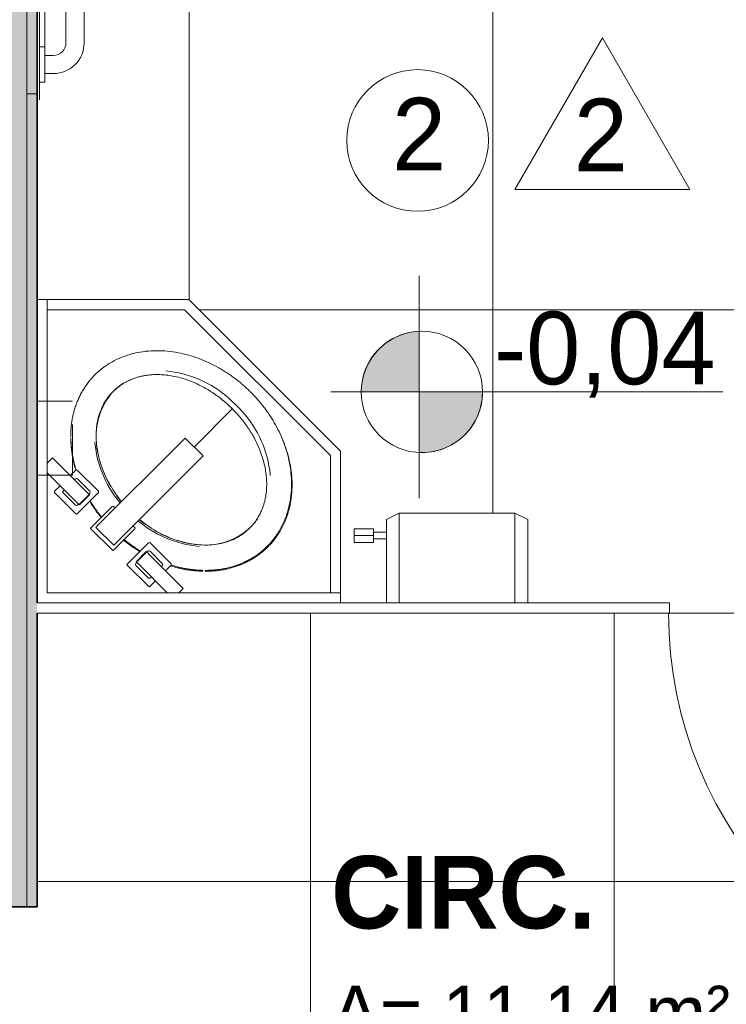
# Model space of a CAD drawing. Header units: metres. Extents: x -33 to 126, y -29 to 31.
# Tile 40 of 256: x -9.5 to -8.1, y -15.61 to -13.66. Entities that reach past the tile are written whole.
import ezdxf

# ---------------------------------------------------------------- set-up
doc = ezdxf.new("R2010")
doc.units = ezdxf.units.M
doc.linetypes.add('Oculta', pattern=[0.007144, 0.004763, -0.002381])
doc.linetypes.add('Traço', pattern=[0.00635, 0.003175, -0.003175])
for name, color, linetype, lineweight in [('A-AREA-IDEN', 2, 'Continuous', 9), ('A-DETL-GENF', 92, 'Continuous', 18), ('A-DETL-HDLN', 90, 'Oculta', 18), ('A-DETL-MBND', 5, 'Continuous', 18), ('A-DETL-THIN', 151, 'Continuous', 18), ('A-DOOR', 31, 'Continuous', 18), ('A-FLOR', 192, 'Continuous', 18), ('A-FLOR-PATT', 8, 'Continuous', 18), ('A-GENM', 13, 'Continuous', 18), ('A-GENM-HDLN', 13, 'Traço', 18), ('A-WALL', 113, 'Continuous', 18), ('A-WALL-PATT', 111, 'Continuous', 35), ('G-ANNO-TEXT', 7, 'Continuous', 18), ('G-IMPT', 8, 'Continuous', 18), ('P-SANR-FIXT', 6, 'Continuous', 18), ('Q-SPCQ', 91, 'Continuous', 18)]:
    doc.layers.add(name, color=color, linetype=linetype, lineweight=lineweight)
doc.styles.add('Century Gothic', font='GOTHIC.TTF', dxfattribs={"height": 0.143711})
doc.styles.add('Century Gothic_2', font='GOTHIC.TTF', dxfattribs={"height": 0.107783})
doc.styles.add('Century Gothic_B', font='GOTHICB.TTF', dxfattribs={"height": 0.143612})

# ---------------------------------------------------------------- blocks, each defined once
blk = doc.blocks.new('M_Descarga simples1 - 80X160 _PNE F_-1587955-2-PLANTA COM LAYOUT')
at = {"layer": 'A-DOOR', "lineweight": 25}
for p, q in [((0.38, -0.01), (0.38, -0.8114)), ((0.4, -0.01), (0.38, -0.01)), ((0.4, -0.01), (0.4, -0.8114)), ((0.4, -0.8114), (0.38, -0.8114))]:
    blk.add_line(p, q, dxfattribs=at)
at = {"layer": 'A-DOOR'}
blk.add_arc((0.4, -0.01), 0.8017, 180, 268.5705, dxfattribs=at)
blk = doc.blocks.new('Modelos genéricos 2 - Modelos genéricos 3-2388687-2-PLANTA COM LAYOUT')
at = {"layer": 'A-GENM'}
for p, q in [((-8.4877, -22.9515), (-8.7877, -23.2515)), ((-8.4877, -22.9515), (-8.7877, -23.2515)), ((-8.2077, -22.9515), (-8.4877, -22.9515)), ((-8.2077, -22.9515), (-8.4877, -22.9515)), ((-8.1877, -22.9515), (-8.2077, -22.9515)), ((-8.2077, -22.9515), (-8.2077, -23.5315)), ((-8.7677, -23.2598), (-8.4794, -22.9715)), ((-8.4794, -22.9715), (-8.2077, -22.9715)), ((-8.7877, -23.2515), (-8.7877, -23.5315)), ((-8.7877, -23.2515), (-8.7877, -23.5315)), ((-8.7677, -23.5315), (-8.7677, -23.2598)), ((-8.2077, -23.5315), (-8.7877, -23.5315)), ((-8.7877, -23.5315), (-8.7877, -23.5515))]:
    blk.add_line(p, q, dxfattribs=at)
for points, knots in [([(-8.605, -23.1293), (-8.603, -23.1274), (-8.5989, -23.1235), (-8.5922, -23.1174), (-8.585, -23.1111), (-8.577, -23.1046), (-8.5689, -23.0985), (-8.5608, -23.0929), (-8.5526, -23.0876), (-8.5414, -23.0808), (-8.5267, -23.073), (-8.5023, -23.0621), (-8.4763, -23.0538), (-8.4488, -23.0489), (-8.4276, -23.0471), (-8.4058, -23.0475), (-8.3874, -23.05), (-8.3726, -23.0533), (-8.3615, -23.0566), (-8.3525, -23.0599), (-8.3454, -23.063), (-8.34, -23.0655), (-8.3348, -23.0682), (-8.3297, -23.0711), (-8.3248, -23.0741), (-8.3205, -23.0769), (-8.317, -23.0794), (-8.3144, -23.0813), (-8.3119, -23.0833), (-8.3089, -23.0857), (-8.3055, -23.0886), (-8.3033, -23.0906), (-8.3023, -23.0915)], [0, 0, 0, 0, 0.082878, 0.165757, 0.248635, 0.331513, 0.414391, 0.49727, 0.580148, 0.663026, 0.828783, 0.994539, 1.326052, 1.491809, 1.657565, 1.823322, 1.989079, 2.071957, 2.154835, 2.237713, 2.279152, 2.320592, 2.362031, 2.40347, 2.444909, 2.486348, 2.507068, 2.527787, 2.548507, 2.569226, 2.610666, 2.652105, 2.652105, 2.652105, 2.652105]), ([(-8.3009, -23.0928), (-8.2995, -23.0944), (-8.2961, -23.0978), (-8.2916, -23.1026), (-8.2885, -23.1064), (-8.2863, -23.109), (-8.2838, -23.1123), (-8.2809, -23.1163), (-8.2782, -23.1203), (-8.2757, -23.1242), (-8.2727, -23.1295), (-8.2691, -23.1362), (-8.2652, -23.1444), (-8.2617, -23.153), (-8.2588, -23.1615), (-8.2564, -23.17), (-8.2543, -23.1785), (-8.2529, -23.1859), (-8.2521, -23.1919), (-8.2515, -23.1965), (-8.2511, -23.2009), (-8.2507, -23.2066), (-8.2505, -23.213), (-8.2503, -23.2176), (-8.2503, -23.2198)], [0, 0, 0, 0, 0.064632, 0.129265, 0.145423, 0.161581, 0.193897, 0.226213, 0.258529, 0.290846, 0.323162, 0.387794, 0.452426, 0.517059, 0.581691, 0.646324, 0.710956, 0.775588, 0.807904, 0.840221, 0.872537, 0.904853, 0.969485, 1.034118, 1.034118, 1.034118, 1.034118]), ([(-8.6413, -23.435), (-8.6422, -23.434), (-8.6442, -23.4317), (-8.6471, -23.4283), (-8.6497, -23.4253), (-8.6517, -23.4227), (-8.6537, -23.4201), (-8.6561, -23.4167), (-8.659, -23.4125), (-8.663, -23.4059), (-8.6678, -23.3972), (-8.6728, -23.3866), (-8.6769, -23.3757), (-8.6803, -23.3646), (-8.6838, -23.3498), (-8.6864, -23.3313), (-8.687, -23.3095), (-8.6854, -23.2881), (-8.6807, -23.2605), (-8.6727, -23.2343), (-8.662, -23.2097), (-8.6542, -23.1949), (-8.6475, -23.1835), (-8.6423, -23.1753), (-8.6367, -23.1671), (-8.6318, -23.1603), (-8.6276, -23.1549), (-8.6233, -23.1496), (-8.618, -23.1434), (-8.6118, -23.1366), (-8.608, -23.1324), (-8.6061, -23.1304)], [0, 0, 0, 0, 0.041439, 0.082878, 0.103598, 0.124317, 0.145037, 0.165757, 0.207196, 0.248635, 0.331513, 0.414391, 0.49727, 0.580148, 0.663026, 0.828783, 0.994539, 1.160296, 1.326052, 1.657565, 1.823322, 1.989078, 2.071956, 2.154835, 2.237713, 2.320591, 2.36203, 2.40347, 2.486348, 2.569226, 2.652104, 2.652104, 2.652104, 2.652104]), ([(-8.2503, -23.2236), (-8.2505, -23.2269), (-8.2508, -23.2327), (-8.2515, -23.2409), (-8.2522, -23.2476), (-8.2532, -23.2546), (-8.2544, -23.2614), (-8.2558, -23.268), (-8.2578, -23.2765), (-8.2597, -23.2829), (-8.2611, -23.2873), (-8.2612, -23.2876)], [0, 0, 0, 0, 0.105356, 0.158034, 0.2107121, 0.2633901, 0.3160681, 0.3687461, 0.4214241, 0.5267802, 0.5350082, 0.5350082, 0.5350082, 0.5350082]), ([(-8.2894, -23.3489), (-8.2929, -23.3545), (-8.2988, -23.3635), (-8.3065, -23.3737), (-8.3105, -23.3787), (-8.3119, -23.3805)], [1.0981077, 1.0981077, 1.0981077, 1.0981077, 1.2642724, 1.3696284, 1.4272158, 1.4272158, 1.4272158, 1.4272158]), ([(-8.357, -23.4252), (-8.358, -23.426), (-8.3624, -23.4294), (-8.3726, -23.4371), (-8.3824, -23.4436), (-8.3889, -23.4474)], [0.2809515, 0.2809515, 0.2809515, 0.2809515, 0.3160681, 0.4214241, 0.6110792, 0.6110792, 0.6110792, 0.6110792]), ([(-8.5156, -23.4851), (-8.5177, -23.4851), (-8.5223, -23.485), (-8.5287, -23.4847), (-8.5343, -23.4843), (-8.5387, -23.4839), (-8.5432, -23.4834), (-8.5492, -23.4825), (-8.5565, -23.4811), (-8.5649, -23.4791), (-8.5733, -23.4767), (-8.5817, -23.4738), (-8.5902, -23.4704), (-8.5984, -23.4665), (-8.605, -23.463), (-8.6102, -23.4599), (-8.6141, -23.4575), (-8.618, -23.4548), (-8.622, -23.452), (-8.6253, -23.4495), (-8.6279, -23.4473), (-8.6315, -23.4442), (-8.6363, -23.4398), (-8.6397, -23.4365), (-8.6413, -23.435)], [0, 0, 0, 0, 0.064632, 0.129265, 0.161581, 0.193897, 0.226213, 0.258529, 0.323162, 0.387794, 0.452426, 0.517059, 0.581691, 0.646324, 0.710956, 0.743272, 0.775588, 0.807904, 0.840221, 0.872537, 0.888695, 0.904853, 0.969485, 1.034118, 1.034118, 1.034118, 1.034118]), ([(-8.4505, -23.4751), (-8.454, -23.4761), (-8.4595, -23.4777), (-8.4674, -23.4796), (-8.474, -23.481), (-8.4808, -23.4822), (-8.4878, -23.4832), (-8.4945, -23.4839), (-8.5027, -23.4846), (-8.5085, -23.4849), (-8.5118, -23.4851)], [1.1741699, 1.1741699, 1.1741699, 1.1741699, 1.2642724, 1.3169504, 1.3696284, 1.4223064, 1.4749844, 1.5276625, 1.5803405, 1.6856965, 1.6856965, 1.6856965, 1.6856965])]:
    blk.add_open_spline(points, degree=3, knots=knots, dxfattribs=at)
blk = doc.blocks.new('Pedestal_Sink_1 - Pedestal_Sink_7089 2-506972-2-PLANTA COM LAYOUT')
at = {"layer": 'P-SANR-FIXT', "color": 7}
for p, q in [((-0.1416, 0.1601), (-0.1416, 0.1443)), ((-0.0799, 0.1616), (-0.1402, 0.1616)), ((-0.0784, 0.1005), (-0.0784, 0.1601)), ((-0.04, 0.1601), (-0.04, 0.1005)), ((0.0217, 0.1616), (-0.0386, 0.1616)), ((0.0232, 0.1005), (0.0232, 0.1601)), ((0.0616, 0.1601), (0.0616, 0.1005)), ((0.1234, 0.1616), (0.0631, 0.1616)), ((0.1249, 0.1443), (0.1249, 0.1601)), ((-0.1749, 0.1443), (-0.0977, 0.1443)), ((-0.1298, 0.1485), (-0.1298, 0.1443)), ((-0.0929, 0.15), (-0.1283, 0.15)), ((-0.0977, 0.1443), (-0.0888, 0.1443)), ((-0.0898, 0.1443), (-0.0898, 0.147)), ((-0.0888, 0.1443), (-0.0877, 0.1443)), ((-0.0888, 0.1443), (-0.0888, 0.1159)), ((-0.0877, 0.1159), (-0.0877, 0.1443)), ((0.0165, 0.1526), (-0.0336, 0.1526)), ((-0.0336, 0.1439), (-0.0336, 0.1526)), ((-0.0336, -0.0744), (-0.0336, 0.1439)), ((0.0165, 0.1526), (0.0165, 0.1439)), ((0.0165, 0.1439), (0.0165, -0.0744)), ((0.0709, 0.1443), (0.072, 0.1443)), ((0.0709, 0.1443), (0.0709, 0.1159)), ((0.072, 0.1443), (0.081, 0.1443)), ((0.072, 0.1443), (0.072, 0.1159)), ((0.0731, 0.147), (0.0731, 0.1443)), ((0.1116, 0.15), (0.0761, 0.15)), ((0.081, 0.1443), (0.1608, 0.1443)), ((0.1131, 0.1443), (0.1131, 0.1485)), ((-0.1909, 0.1283), (-0.1909, 0.1159)), ((0.1742, 0.1159), (0.1742, 0.1309)), ((-0.1819, 0.1159), (-0.1909, 0.1159)), ((-0.0977, 0.1159), (-0.1819, 0.1159)), ((-0.1416, 0.1159), (-0.1416, 0.1005)), ((-0.1398, 0.0986), (-0.0802, 0.0986)), ((-0.1298, 0.1159), (-0.1298, 0.1132)), ((-0.1269, 0.1103), (-0.0927, 0.1103)), ((-0.0888, 0.1159), (-0.0977, 0.1159)), ((-0.0898, 0.1132), (-0.0898, 0.1159)), ((-0.0877, 0.1159), (-0.0888, 0.1159)), ((-0.0382, 0.0986), (-0.0336, 0.0986)), ((0.0165, 0.0986), (0.0214, 0.0986)), ((0.0635, 0.0986), (0.123, 0.0986)), ((0.072, 0.1159), (0.0709, 0.1159)), ((0.081, 0.1159), (0.072, 0.1159)), ((0.0731, 0.1159), (0.0731, 0.1132)), ((0.076, 0.1103), (0.1101, 0.1103)), ((0.1652, 0.1159), (0.081, 0.1159)), ((0.1131, 0.1132), (0.1131, 0.1159)), ((0.1249, 0.1005), (0.1249, 0.1159)), ((0.1741, 0.1159), (0.1652, 0.1159)), ((-0.0336, -0.0974), (-0.0336, -0.0744)), ((0.0165, -0.0744), (0.0165, -0.0974)), ((-0.0336, -0.0974), (0.0165, -0.0974)), ((-0.0336, -0.0974), (0.0165, -0.0974)), ((-0.0085, -0.0977), (-0.0085, -0.2047))]:
    blk.add_line(p, q, dxfattribs=at)
at = {"layer": 'P-SANR-FIXT', "color": 7, "flags": 128}
for points in [[(-0.1547, 0.0346), (-0.1479, 0.0401), (-0.1409, 0.0452), (-0.1338, 0.0501), (-0.1264, 0.0547), (-0.1188, 0.0589), (-0.1111, 0.0629), (-0.1033, 0.0666), (-0.0953, 0.0699), (-0.0871, 0.073), (-0.0789, 0.0757), (-0.0705, 0.078), (-0.0621, 0.0801), (-0.0536, 0.0817), (-0.045, 0.0831), (-0.0364, 0.0841), (-0.0336, 0.0843)], [(0.0175, 0.0843), (0.0261, 0.0833), (0.0347, 0.0821), (0.0432, 0.0805), (0.0516, 0.0785), (0.06, 0.0762), (0.0683, 0.0736), (0.0764, 0.0706), (0.0845, 0.0673), (0.0924, 0.0637), (0.1001, 0.0598), (0.1077, 0.0556), (0.1151, 0.0511), (0.1223, 0.0463), (0.1293, 0.0412), (0.1361, 0.0358), (0.1376, 0.0346)], [(-0.0085, -0.2142), (-0.0172, -0.2143), (-0.0259, -0.2141), (-0.0345, -0.2135), (-0.0432, -0.2126), (-0.0518, -0.2113), (-0.0603, -0.2097), (-0.0687, -0.2077), (-0.0771, -0.2055), (-0.0854, -0.2028), (-0.0935, -0.1999), (-0.1016, -0.1966), (-0.1094, -0.193), (-0.1172, -0.1891), (-0.1248, -0.1849), (-0.1322, -0.1804), (-0.1394, -0.1755), (-0.1464, -0.1705), (-0.1532, -0.1651), (-0.1547, -0.1639)], [(0.1376, -0.1639), (0.1308, -0.1693), (0.1238, -0.1745), (0.1167, -0.1793), (0.1093, -0.1839), (0.1018, -0.1882), (0.094, -0.1922), (0.0862, -0.1958), (0.0782, -0.1992), (0.07, -0.2022), (0.0618, -0.2049), (0.0535, -0.2073), (0.045, -0.2093), (0.0365, -0.211), (0.0279, -0.2123), (0.0193, -0.2134), (0.0107, -0.214), (0.002, -0.2143), (-0.0067, -0.2143), (-0.0085, -0.2142)]]:
    blk.add_lwpolyline(points, dxfattribs=at)
at = {"layer": 'P-SANR-FIXT', "color": 7}
for centre, radius, start, end in [((-0.1402, 0.1601), 0.00149, 90, 180), ((-0.1402, 0.1601), 0.00149, 90, 180), ((-0.0799, 0.1601), 0.00149, 0, 90), ((-0.0799, 0.1601), 0.00149, 0, 90), ((-0.0386, 0.1601), 0.00149, 90, 180), ((-0.0386, 0.1601), 0.00149, 90, 180), ((0.0217, 0.1601), 0.00149, 360, 90), ((0.0217, 0.1601), 0.00149, 360, 90), ((0.0631, 0.1601), 0.00149, 90, 180), ((0.1234, 0.1601), 0.00149, 0, 90), ((-0.1283, 0.1485), 0.00148, 90, 180), ((-0.0929, 0.147), 0.00305, 0, 90), ((0.0761, 0.147), 0.00305, 90, 180), ((0.1116, 0.1485), 0.00148, 0, 90), ((-0.1398, 0.1005), 0.00187, 180, 270), ((-0.1398, 0.1005), 0.00187, 180, 270), ((-0.1269, 0.1132), 0.00295, 180, 270), ((-0.0927, 0.1132), 0.00293, 270, 0), ((-0.0802, 0.1005), 0.00187, 270, 360), ((-0.0802, 0.1005), 0.00187, 270, 360), ((-0.0382, 0.1005), 0.00187, 180, 270), ((-0.0382, 0.1005), 0.00187, 180, 270), ((0.0214, 0.1005), 0.00187, 270, 360), ((0.0214, 0.1005), 0.00187, 270, 360), ((0.0635, 0.1005), 0.00187, 180, 270), ((0.076, 0.1132), 0.00293, 180, 270), ((0.1101, 0.1132), 0.00295, 270, 360), ((0.123, 0.1005), 0.00187, 270, 360), ((-0.0156, -0.1318), 0.2137, 94.8585, 98.8569), ((-0.0015, -0.1318), 0.2137, 81.1431, 85.1415), ((-0.0156, -0.1318), 0.2137, 104.6726, 115.3063), ((-0.0015, -0.1318), 0.2137, 64.6937, 75.3274), ((-0.0156, -0.1318), 0.2137, 117.2973, 128.6662), ((-0.0015, -0.1318), 0.2137, 51.3338, 62.7027), ((-0.0687, -0.0682), 0.1309, 131.4954, 178.4165), ((0.0516, -0.0682), 0.1309, 1.5835, 48.5046), ((-0.0687, -0.061), 0.1309, 181.5835, 191.2475), ((0.0516, -0.061), 0.1309, 348.7459, 358.4165)]:
    blk.add_arc(centre, radius, start, end, dxfattribs=at)
for points, knots in [([(-0.0401, 0.1302), (-0.042, 0.13), (-0.0479, 0.1293), (-0.0606, 0.1275), (-0.0716, 0.1252), (-0.0784, 0.1236)], [0.2685054, 0.2685054, 0.2685054, 0.2685054, 0.3160681, 0.4214241, 0.5979013, 0.5979013, 0.5979013, 0.5979013]), ([(0.0616, 0.1235), (0.0547, 0.1252), (0.0436, 0.1274), (0.0309, 0.1293), (0.0251, 0.13), (0.0233, 0.1301)], [1.0849299, 1.0849299, 1.0849299, 1.0849299, 1.2642724, 1.3696284, 1.4147698, 1.4147698, 1.4147698, 1.4147698]), ([(-0.1412, 0.1001), (-0.1413, 0.1001), (-0.1451, 0.0981), (-0.1507, 0.095), (-0.1582, 0.0904), (-0.1639, 0.0868), (-0.1695, 0.0828), (-0.1752, 0.0786), (-0.1804, 0.0744), (-0.1867, 0.069), (-0.1909, 0.0651), (-0.1934, 0.0629)], [1.1574501, 1.1574501, 1.1574501, 1.1574501, 1.1589163, 1.2642724, 1.3169504, 1.3696284, 1.4223064, 1.4749844, 1.5276625, 1.5803405, 1.6856965, 1.6856965, 1.6856965, 1.6856965]), ([(0.1763, 0.0629), (0.1738, 0.0651), (0.1696, 0.069), (0.1633, 0.0744), (0.1581, 0.0786), (0.1524, 0.0828), (0.1468, 0.0868), (0.1411, 0.0904), (0.1336, 0.095), (0.1281, 0.0981), (0.1244, 0.1)], [0, 0, 0, 0, 0.105356, 0.158034, 0.2107121, 0.2633901, 0.3160681, 0.3687461, 0.4214241, 0.5262145, 0.5262145, 0.5262145, 0.5262145]), ([(-0.16, 0.0257), (-0.1544, 0.0307), (-0.1428, 0.0412), (-0.1224, 0.054), (-0.1006, 0.0645), (-0.079, 0.072), (-0.0589, 0.077), (-0.0439, 0.0794), (-0.0357, 0.0804), (-0.0336, 0.0806)], [-1.685697, -1.685697, -1.685697, -1.685697, -1.456923, -1.207935, -0.952955, -0.718609, -0.508349, -0.320864, -0.255572, -0.255572, -0.255572, -0.255572]), ([(0.0165, 0.0806), (0.0186, 0.0804), (0.0268, 0.0794), (0.0418, 0.077), (0.0619, 0.072), (0.0835, 0.0645), (0.1053, 0.054), (0.1257, 0.0412), (0.1373, 0.0307), (0.1429, 0.0257)], [-1.430124, -1.430124, -1.430124, -1.430124, -1.364833, -1.177347, -0.967088, -0.732742, -0.477762, -0.228773, 0, 0, 0, 0]), ([(-0.1962, 0.0602), (-0.1976, 0.0587), (-0.2008, 0.0554), (-0.2051, 0.0507), (-0.2088, 0.0465), (-0.2116, 0.0431), (-0.2144, 0.0395), (-0.218, 0.0347), (-0.2222, 0.0285), (-0.2268, 0.0211), (-0.231, 0.0135), (-0.2349, 0.0055), (-0.2385, -0.0029), (-0.2415, -0.0114), (-0.2437, -0.0186), (-0.2452, -0.0244), (-0.2462, -0.0289), (-0.2472, -0.0336), (-0.2479, -0.0384), (-0.2485, -0.0425), (-0.2488, -0.0459), (-0.2492, -0.0507), (-0.2495, -0.0572), (-0.2495, -0.0619), (-0.2495, -0.0641)], [0, 0, 0, 0, 0.064632, 0.129265, 0.161581, 0.193897, 0.226213, 0.258529, 0.323162, 0.387794, 0.452426, 0.517059, 0.581691, 0.646324, 0.710956, 0.743272, 0.775588, 0.807904, 0.840221, 0.872537, 0.888695, 0.904853, 0.969485, 1.034118, 1.034118, 1.034118, 1.034118]), ([(0.1878, 0.0509), (0.1864, 0.0524), (0.1834, 0.0557), (0.1805, 0.0587), (0.1791, 0.0602)], [0.9198305, 0.9198305, 0.9198305, 0.9198305, 0.9694853, 1.0341176, 1.0341176, 1.0341176, 1.0341176]), ([(-0.1995, -0.0646), (-0.1995, -0.0595), (-0.1994, -0.0493), (-0.1964, -0.034), (-0.1912, -0.0187), (-0.1835, -0.0033), (-0.1732, 0.0119), (-0.1645, 0.021), (-0.16, 0.0257)], [-1.034118, -1.034118, -1.034118, -1.034118, -0.878914, -0.722225, -0.558873, -0.385461, -0.199326, 0, 0, 0, 0]), ([(0.1429, 0.0257), (0.1474, 0.021), (0.1561, 0.0119), (0.1664, -0.0033), (0.1741, -0.0187), (0.1793, -0.034), (0.1823, -0.0493), (0.1824, -0.0595), (0.1825, -0.0646)], [-1.034118, -1.034118, -1.034118, -1.034118, -0.834791, -0.648656, -0.475245, -0.311893, -0.155203, 0, 0, 0, 0]), ([(-0.2495, -0.0641), (-0.2495, -0.0654), (-0.2493, -0.0684), (-0.249, -0.0729), (-0.2486, -0.0769), (-0.2483, -0.0801), (-0.2478, -0.0833), (-0.2471, -0.0875), (-0.2462, -0.0925), (-0.2444, -0.1), (-0.2417, -0.1095), (-0.2376, -0.1206), (-0.2328, -0.1312), (-0.2274, -0.1414), (-0.2194, -0.1544), (-0.2082, -0.1693), (-0.1932, -0.1851), (-0.1769, -0.1991), (-0.1541, -0.2153), (-0.1322, -0.227), (-0.1158, -0.2337), (-0.1119, -0.2352)], [0, 0, 0, 0, 0.041439, 0.082878, 0.103598, 0.124317, 0.145037, 0.165757, 0.207196, 0.248635, 0.331513, 0.414391, 0.49727, 0.580148, 0.663026, 0.828783, 0.994539, 1.160296, 1.326052, 1.657565, 1.760859, 1.760859, 1.760859, 1.760859]), ([(-0.0086, -0.204), (-0.0176, -0.2037), (-0.0348, -0.2032), (-0.0588, -0.1993), (-0.0797, -0.1941), (-0.098, -0.1877), (-0.1137, -0.1807), (-0.1274, -0.1733), (-0.1391, -0.1658), (-0.1492, -0.1582), (-0.1578, -0.1507), (-0.1651, -0.1434), (-0.1713, -0.1364), (-0.1765, -0.1297), (-0.1809, -0.1233), (-0.1846, -0.117), (-0.188, -0.1106), (-0.1912, -0.1036), (-0.1942, -0.0956), (-0.1968, -0.0864), (-0.1989, -0.076), (-0.1993, -0.0686), (-0.1995, -0.0646)], [-2.652104, -2.652104, -2.652104, -2.652104, -2.374428, -2.128551, -1.909941, -1.714648, -1.539479, -1.382313, -1.240742, -1.11272, -0.997029, -0.892475, -0.797427, -0.710962, -0.632736, -0.560293, -0.488225, -0.410954, -0.324633, -0.227742, -0.120163, 0, 0, 0, 0]), ([(0.1825, -0.0646), (0.1822, -0.0687), (0.1817, -0.0765), (0.1795, -0.0874), (0.1767, -0.0969), (0.1735, -0.1051), (0.1701, -0.1123), (0.1664, -0.119), (0.1622, -0.1256), (0.1573, -0.1325), (0.1514, -0.1397), (0.1443, -0.1473), (0.1359, -0.1551), (0.1259, -0.163), (0.1142, -0.171), (0.1004, -0.1789), (0.0843, -0.1864), (0.0656, -0.1932), (0.044, -0.1989), (0.0189, -0.2031), (0.001, -0.2037), (-0.0086, -0.204)], [-2.652105, -2.652105, -2.652105, -2.652105, -2.525971, -2.413684, -2.313142, -2.224153, -2.144515, -2.069202, -1.991511, -1.905836, -1.810716, -1.705942, -1.589595, -1.460052, -1.316133, -1.155737, -0.976005, -0.774576, -0.547904, -0.291506, 0, 0, 0, 0])]:
    blk.add_open_spline(points, degree=3, knots=knots, dxfattribs=at)
blk = doc.blocks.new('Soap_Dispenser_3270 - sab liquida-2388791-2-PLANTA COM LAYOUT')
at = {"layer": 'A-GENM-HDLN'}
for p, q in [((0.0964, 0.1449), (-0.0497, 0.1449)), ((-0.0497, 0.1449), (-0.0497, 0.075)), ((0.0964, 0.075), (0.0964, 0.1449)), ((-0.0497, 0.075), (0.0964, 0.075))]:
    blk.add_line(p, q, dxfattribs=at)
blk = doc.blocks.new('Grab Rail - Horizontal - Grab Bar Horizontal-511780-2-PLANTA COM LAYOUT')
at = {"layer": 'P-SANR-FIXT', "color": 7}
for p, q in [((-0.5208, 0), (-1.3908, 0)), ((-0.5908, 0), (-0.5208, 0)), ((-0.5908, -0.01), (-0.5908, 0)), ((-0.5908, -0.01), (-0.5908, 0)), ((-0.5908, 0), (-0.5208, 0)), ((-0.5208, 0), (-0.5208, -0.01)), ((-0.5208, -0.01), (-0.5208, 0)), ((-1.3558, 0), (-1.2858, 0)), ((-1.3558, -0.01), (-1.3558, 0)), ((-1.3558, -0.01), (-1.3558, 0)), ((-1.3558, 0), (-1.2858, 0)), ((-1.3388, -0.01), (-1.3558, -0.01)), ((-1.3558, -0.01), (-0.5208, -0.01)), ((-1.2858, -0.01), (-1.3558, -0.01)), ((-1.3388, -0.027), (-1.3388, -0.01)), ((-1.3388, -0.01), (-1.3388, -0.027)), ((-1.3028, -0.01), (-1.3028, -0.027)), ((-1.2858, -0.01), (-1.3028, -0.01)), ((-1.3028, -0.01), (-1.3028, -0.027)), ((-1.2858, 0), (-1.2858, -0.01)), ((-1.2858, -0.01), (-1.2858, 0)), ((-0.5738, -0.01), (-0.5908, -0.01)), ((-0.5208, -0.01), (-0.5908, -0.01)), ((-0.5738, -0.027), (-0.5738, -0.01)), ((-0.5738, -0.01), (-0.5738, -0.027)), ((-0.5378, -0.01), (-0.5378, -0.027)), ((-0.5208, -0.01), (-0.5378, -0.01)), ((-0.5378, -0.01), (-0.5378, -0.027)), ((-1.2778, -0.052), (-0.5988, -0.052)), ((-1.2778, -0.052), (-0.5988, -0.052)), ((-0.5988, -0.088), (-1.2778, -0.088)), ((-1.2778, -0.088), (-0.5988, -0.088))]:
    blk.add_line(p, q, dxfattribs=at)
for centre, radius, start, end in [((-1.2778, -0.027), 0.061, 180, 270), ((-1.2778, -0.027), 0.061, 180, 270), ((-1.2778, -0.027), 0.025, 180, 270), ((-1.2778, -0.027), 0.025, 180, 270), ((-0.5988, -0.027), 0.061, 270, 0), ((-0.5988, -0.027), 0.025, 270, 360), ((-0.5988, -0.027), 0.061, 270, 360), ((-0.5988, -0.027), 0.025, 270, 360)]:
    blk.add_arc(centre, radius, start, end, dxfattribs=at)
blk = doc.blocks.new('paper_towel_holder_-_winding_dispenser_102 - 10zbac06_dwg-197163-2-PLANTA COM LAYOUT')
at = {"layer": 'G-IMPT', "lineweight": 9}
for p, q in [((0.1199, 0.3429), (0.1199, 0.3048)), ((0.1199, 0.3429), (0.1333, 0.3429)), ((0.1468, 0.3429), (0.1333, 0.3429)), ((0.1333, 0.3429), (0.1333, 0.3048)), ((0.1468, 0.3429), (0.1468, 0.3048)), ((0.1199, 0.3048), (0.127, 0.3048)), ((0.127, 0.3048), (0.1397, 0.3048)), ((0.127, 0.3048), (0.127, 0.2794)), ((0.1397, 0.3048), (0.1397, 0.2794)), ((0.1468, 0.3048), (0.1397, 0.3048)), ((0.1651, 0.2794), (0, 0.2794)), ((0.1778, 0.254), (0.1651, 0.2794)), ((0.1778, 0.254), (0, 0.254)), ((0.1778, 0.254), (0.1778, 0.0254)), ((0.1778, 0.0254), (0, 0.0254)), ((0.1778, 0.0254), (0.1651, 0)), ((0.1651, 0), (0, 0))]:
    blk.add_line(p, q, dxfattribs=at)
blk = doc.blocks.new('paper_towel_holder_-_winding_dispenser_102 - Porta Toalha-199222-2-PLANTA COM LAYOUT')
blk.add_blockref('paper_towel_holder_-_winding_dispenser_102 - 10zbac06_dwg-197163-2-PLANTA COM LAYOUT', (0, 0))

msp = doc.modelspace()

# ---------------------------------------------------------------- hatches: boundary and pattern name
at = {"layer": 'A-DETL-GENF'}
for points in [[(-8.7513, -14.3972), (-8.7119, -14.3972), (-8.7119, -14.2774), (-8.7419, -14.2825), (-8.7696, -14.2951), (-8.7933, -14.3143), (-8.8114, -14.3388), (-8.8228, -14.367), (-8.8266, -14.3972), (-8.7767, -14.3972)], [(-8.7119, -14.5171), (-8.6812, -14.5142), (-8.6579, -14.5069), (-8.6342, -14.4929), (-8.6142, -14.4738), (-8.5992, -14.4506), (-8.5898, -14.4247), (-8.5866, -14.3972), (-8.7119, -14.3972), (-8.7119, -14.5151)]]:
    msp.add_hatch(color=7, dxfattribs=at).paths.add_polyline_path(points, flags=0)
at = {"layer": 'A-FLOR-PATT'}
h = msp.add_hatch(dxfattribs=at)
h.set_pattern_fill('FP_2', color=256, style=0, pattern_type=2)
h.set_pattern_definition([(0, (-4.727, -17.766), (0, 0.6), []), (90, (-4.727, -17.766), (-0.6, 4e-17), [])])
h.paths.add_polyline_path([(-6.2238, -16.5659), (-5.9773, -16.5659), (-5.9773, -16.5646), (-5.9273, -16.5646), (-5.9276, -15.4146), (-7.3673, -15.4146), (-7.3675, -14.8346), (-9.4673, -14.8346), (-9.4673, -15.4159), (-9.6173, -15.4159), (-10.0273, -15.1288), (-10.0273, -14.3888), (-9.6173, -14.3888), (-9.6173, -12.6646), (-10.8273, -12.6646), (-10.8273, -12.8146), (-11.0773, -12.8146), (-11.0773, -16.5146), (-10.8273, -16.5146), (-10.8273, -16.5659), (-7.3273, -16.5659), (-7.3273, -16.4646), (-6.9273, -16.4646), (-6.9273, -16.5646), (-6.8773, -16.5646), (-6.8773, -16.5659)], flags=0)
h.paths.add_polyline_path([(-8.7119, -16.3572), (-8.8266, -16.3572), (-8.8228, -16.327), (-8.8114, -16.2988), (-8.7933, -16.2743), (-8.7696, -16.2551), (-8.7419, -16.2425), (-8.7119, -16.2374), (-8.7119, -16.327)], flags=0)
h.paths.add_polyline_path([(-8.7119, -16.4771), (-8.7119, -16.3572), (-8.5866, -16.3572), (-8.5898, -16.3847), (-8.5992, -16.4106), (-8.6142, -16.4338), (-8.6342, -16.4529), (-8.6579, -16.4669), (-8.6843, -16.4751)], flags=0)
h.paths.add_polyline_path([(-7.482, -15.0783), (-7.4842, -15.0808), (-7.4822, -15.0786)], flags=0)
h.paths.add_polyline_path([(-7.4563, -15.443), (-7.4804, -15.4424), (-7.4894, -15.4399), (-7.4978, -15.436), (-7.5065, -15.4282), (-7.5112, -15.4208), (-7.515, -15.412), (-7.5166, -15.4017), (-7.5158, -15.0789), (-7.5135, -15.071), (-7.5096, -15.0626), (-7.5018, -15.0538), (-7.494, -15.0489), (-7.4855, -15.0453), (-7.4753, -15.0438), (-7.4372, -15.0445), (-7.4372, -15.0941), (-7.4563, -15.0941), (-7.4563, -15.0755), (-7.4769, -15.0762), (-7.4825, -15.0794), (-7.4848, -15.0851), (-7.4842, -15.4033), (-7.4817, -15.4086), (-7.4753, -15.4112), (-7.4563, -15.4112), (-7.4563, -15.3922), (-7.4372, -15.3927), (-7.4372, -15.443)], flags=0)
h.paths.add_polyline_path([(-7.4753, -15.4128), (-7.4753, -15.4123), (-7.4769, -15.4124)], flags=0)
h.paths.add_polyline_path([(-7.515, -15.0851), (-7.515, -15.0849), (-7.5155, -15.0851)], flags=0)
h.paths.add_polyline_path([(-7.486, -15.0851), (-7.4859, -15.0851), (-7.4864, -15.0851)], flags=0)
h.paths.add_polyline_path([(-7.4753, -15.0454), (-7.4753, -15.0448), (-7.4781, -15.0448)], flags=0)
h = msp.add_hatch(dxfattribs=at)
h.set_pattern_fill('FP_10', color=256, style=0, pattern_type=2)
h.set_pattern_definition([(90, (-6.767, -14.835), (-0.6, 4e-17), []), (180, (-6.767, -14.835), (-7e-17, -0.6), [])])
h.paths.add_polyline_path([(-7.4173, -14.8346), (-7.4173, -14.8146), (-7.3673, -14.8146), (-7.3673, -12.6646), (-7.7084, -12.6646), (-7.7092, -12.7411), (-7.7117, -12.7471), (-7.7157, -12.7523), (-7.7209, -12.7562), (-7.7269, -12.7587), (-7.7334, -12.7596), (-7.7746, -12.7596), (-7.7746, -12.8101), (-7.782, -12.8101), (-7.782, -12.8488), (-7.7725, -12.8488), (-7.7725, -12.9042), (-7.782, -12.9042), (-7.782, -12.9429), (-7.7725, -12.9429), (-7.7725, -12.9983), (-7.782, -12.9983), (-7.782, -13.0064), (-7.7839, -13.0204), (-7.7893, -13.0335), (-7.7979, -13.0448), (-7.8112, -13.0542), (-7.8231, -13.0589), (-7.8363, -13.0607), (-8.0504, -13.0607), (-8.0644, -13.0588), (-8.0775, -13.0534), (-8.0888, -13.0448), (-8.0974, -13.0335), (-8.1028, -13.0204), (-8.1047, -13.0064), (-8.1047, -12.9983), (-8.11, -12.9983), (-8.11, -12.9429), (-8.1047, -12.9429), (-8.1047, -12.9042), (-8.11, -12.9042), (-8.11, -12.8488), (-8.1047, -12.8488), (-8.1047, -12.8101), (-8.1121, -12.8101), (-8.1121, -12.7596), (-8.1673, -12.7587), (-8.1734, -12.7562), (-8.1785, -12.7523), (-8.1825, -12.7471), (-8.185, -12.7411), (-8.1859, -12.7346), (-8.1859, -12.6646), (-8.5412, -12.6646), (-8.5412, -12.6676), (-8.5548, -12.671), (-8.5548, -12.6746), (-8.5598, -12.6746), (-8.5611, -12.7917), (-8.5648, -12.7953), (-8.5699, -12.7967), (-8.5748, -12.7953), (-8.5842, -12.7871), (-8.6015, -12.7727), (-8.6014, -12.8334), (-8.5948, -12.8361), (-8.5903, -12.8393), (-8.5845, -12.844), (-8.5794, -12.8509), (-8.5759, -12.8594), (-8.5737, -12.8698), (-8.5741, -12.8758), (-8.5805, -12.8942), (-8.5948, -12.9076), (-8.6156, -12.9122), (-8.6342, -12.9072), (-8.649, -12.8922), (-8.6543, -12.8698), (-8.6531, -12.8627), (-8.6498, -12.8532), (-8.6466, -12.8477), (-8.6402, -12.8413), (-8.6306, -12.8347), (-8.6265, -12.8333), (-8.6268, -12.7518), (-8.6328, -12.7526), (-8.8369, -12.7526), (-8.8111, -12.8231), (-8.795, -12.8955), (-8.7889, -12.9738), (-8.7939, -13.0522), (-8.8098, -13.1291), (-8.8364, -13.2031), (-8.8537, -13.2327), (-8.8774, -13.2576), (-8.906, -13.2765), (-8.9382, -13.2883), (-8.9723, -13.2926), (-9.0063, -13.2883), (-9.0385, -13.2765), (-9.0672, -13.2576), (-9.0908, -13.2327), (-9.1081, -13.2031), (-9.1347, -13.1291), (-9.1506, -13.0522), (-9.1556, -12.9738), (-9.1495, -12.8955), (-9.1325, -12.8188), (-9.1077, -12.7526), (-9.3182, -12.7517), (-9.3295, -12.7497), (-9.3423, -12.7444), (-9.3549, -12.7347), (-9.3646, -12.7221), (-9.3707, -12.7074), (-9.3728, -12.6916), (-9.3728, -12.6746), (-9.3898, -12.6746), (-9.3898, -12.6646), (-9.4673, -12.6646), (-9.4673, -13.2566), (-9.4637, -13.2617), (-9.4103, -13.2663), (-9.4111, -13.0211), (-9.4136, -13.0151), (-9.4176, -13.0099), (-9.4228, -13.0059), (-9.4288, -13.0034), (-9.4353, -13.0026), (-9.4523, -13.0034), (-9.4523, -13.0196), (-9.4623, -13.0196), (-9.4623, -12.9496), (-9.4523, -12.9496), (-9.4523, -12.9666), (-9.4288, -12.9674), (-9.4195, -12.9687), (-9.4048, -12.9748), (-9.3921, -12.9845), (-9.3824, -12.9971), (-9.3764, -13.0118), (-9.3743, -13.0276), (-9.3743, -13.2694), (-9.3593, -13.2707), (-9.3523, -13.2741), (-9.3508, -13.2768), (-9.3503, -13.2842), (-9.3508, -13.5524), (-9.3529, -13.5562), (-9.3597, -13.5585), (-9.3743, -13.5597), (-9.3751, -13.7131), (-9.3764, -13.7224), (-9.3824, -13.7371), (-9.3921, -13.7497), (-9.4048, -13.7594), (-9.4228, -13.7659), (-9.4353, -13.7676), (-9.4523, -13.7676), (-9.4523, -13.7846), (-9.4623, -13.7846), (-9.4623, -13.7146), (-9.4523, -13.7146), (-9.4523, -13.7316), (-9.4288, -13.7307), (-9.4228, -13.7282), (-9.4161, -13.7224), (-9.4136, -13.7191), (-9.4111, -13.7131), (-9.4103, -13.7066), (-9.4103, -13.5628), (-9.4643, -13.5683), (-9.4673, -13.5726), (-9.4673, -14.2146), (-9.1673, -14.2146), (-8.8673, -14.5146), (-8.8673, -14.8146), (-8.7767, -14.8146), (-8.7767, -14.6876), (-8.8021, -14.6876), (-8.8021, -14.6947), (-8.8402, -14.6947), (-8.8402, -14.6678), (-8.8021, -14.6678), (-8.8021, -14.6749), (-8.7767, -14.6749), (-8.7767, -14.6495), (-8.7513, -14.6368), (-8.5227, -14.6368), (-8.4973, -14.6495), (-8.4973, -14.8146), (-8.2173, -14.8146), (-8.2173, -14.8346), (-7.5053, -14.8346)], flags=0)
h.paths.add_polyline_path([(-9.1375, -14.7521), (-9.114, -14.7509), (-9.0935, -14.7477), (-9.0752, -14.7427), (-9.06, -14.7369), (-9.0431, -14.7283), (-9.0266, -14.7174), (-9.0098, -14.7025), (-9.0073, -14.7), (-8.9983, -14.6894), (-8.9888, -14.6757), (-8.9812, -14.662), (-8.975, -14.6476), (-8.9681, -14.6245), (-8.9658, -14.6124), (-8.9642, -14.601), (-8.9633, -14.5893), (-8.9633, -14.5742), (-8.9653, -14.5525), (-8.9687, -14.533), (-8.9761, -14.5067), (-8.9741, -14.5146), (-8.9696, -14.5316), (-8.9653, -14.5595), (-8.9645, -14.5853), (-8.9646, -14.5884), (-8.967, -14.6113), (-8.9705, -14.6277), (-8.9719, -14.6334), (-8.977, -14.648), (-8.9834, -14.6623), (-8.9911, -14.6759), (-9.0028, -14.6919), (-9.0154, -14.7055), (-9.0311, -14.7185), (-9.0482, -14.7292), (-9.066, -14.7375), (-9.0864, -14.7441), (-9.1046, -14.7479), (-9.1228, -14.7497), (-9.1375, -14.7502), (-9.1595, -14.7485), (-9.1741, -14.7466), (-9.2024, -14.7401), (-9.2024, -14.7413), (-9.1848, -14.746), (-9.1686, -14.7492), (-9.1542, -14.751), (-9.1402, -14.7519)], flags=0)
h.paths.add_polyline_path([(-9.2647, -14.7128), (-9.2635, -14.7116), (-9.2886, -14.6943), (-9.2952, -14.6892), (-9.2963, -14.6902), (-9.283, -14.7005), (-9.2685, -14.7104), (-9.2648, -14.7128)], flags=0)
h.paths.add_polyline_path([(-9.3409, -14.6453), (-9.3399, -14.6444), (-9.3461, -14.6364), (-9.3584, -14.6188), (-9.3629, -14.6131), (-9.3632, -14.6134), (-9.3461, -14.6385), (-9.3424, -14.6435)], flags=0)
h.paths.add_polyline_path([(-9.3908, -14.5516), (-9.3901, -14.5516), (-9.3948, -14.534), (-9.3978, -14.5189), (-9.3999, -14.5009), (-9.4006, -14.4799), (-9.4008, -14.4915), (-9.3998, -14.5065), (-9.3954, -14.534), (-9.3908, -14.5515)], flags=0)
h.paths.add_polyline_path([(-8.7119, -14.3972), (-8.8266, -14.3972), (-8.8228, -14.367), (-8.8114, -14.3388), (-8.7933, -14.3143), (-8.7696, -14.2951), (-8.7419, -14.2825), (-8.7119, -14.2774), (-8.7119, -14.367)], flags=0)
h.paths.add_polyline_path([(-8.7119, -14.5171), (-8.7119, -14.3972), (-8.5866, -14.3972), (-8.5898, -14.4247), (-8.5992, -14.4506), (-8.6142, -14.4738), (-8.6342, -14.4929), (-8.6579, -14.5069), (-8.6843, -14.5151)], flags=0)
h.paths.add_polyline_path([(-7.9324, -13.0327), (-7.8363, -13.0327), (-7.8295, -13.0319), (-7.8223, -13.0286), (-7.8177, -13.025), (-7.8135, -13.0196), (-7.8108, -13.0132), (-7.8099, -13.0064), (-7.8099, -12.9983), (-8.0768, -12.9983), (-8.0768, -13.0064), (-8.0759, -13.0132), (-8.0726, -13.0204), (-8.069, -13.025), (-8.0605, -13.0305), (-8.0572, -13.0319), (-8.0504, -13.0327), (-7.9434, -13.0327)], flags=0)
h.paths.add_polyline_path([(-8.0768, -12.9429), (-7.8099, -12.9429), (-7.8099, -12.9042), (-8.0768, -12.9042)], flags=0)
h.paths.add_polyline_path([(-8.614, -12.9099), (-8.6147, -12.9095), (-8.6148, -12.9098)], flags=0)
h.paths.add_polyline_path([(-8.614, -12.8889), (-8.6119, -12.8883), (-8.614, -12.8876), (-8.614, -12.8883)], flags=0)
h.paths.add_polyline_path([(-8.6361, -12.8696), (-8.6359, -12.8647), (-8.6361, -12.8686)], flags=0)
h.paths.add_polyline_path([(-7.9227, -12.8488), (-7.8099, -12.8488), (-7.8099, -12.8101), (-7.9426, -12.8106), (-7.9402, -12.8174), (-7.9391, -12.8183), (-7.9254, -12.8402)], flags=0)
h.paths.add_polyline_path([(-7.9831, -12.8488), (-7.9804, -12.8402), (-7.965, -12.817), (-7.964, -12.8161), (-7.9631, -12.8106), (-7.963, -12.8101), (-8.0768, -12.8101), (-8.0768, -12.8488), (-7.9846, -12.8488)], flags=0)
h.paths.add_polyline_path([(-8.5797, -12.7643), (-8.579, -12.7413), (-8.5791, -12.7396), (-8.5799, -12.7221), (-8.5918, -12.7364), (-8.6014, -12.7448), (-8.5798, -12.7642)], flags=0)
h.paths.add_polyline_path([(-8.6633, -12.7166), (-8.6635, -12.7157), (-8.6848, -12.6966), (-8.6862, -12.6815), (-8.6784, -12.6789), (-8.6714, -12.6817), (-8.6323, -12.7165), (-8.6263, -12.7157), (-8.6203, -12.7132), (-8.6151, -12.7093), (-8.6111, -12.7041), (-8.6086, -12.6981), (-8.6078, -12.6916), (-8.6086, -12.6746), (-8.6248, -12.6746), (-8.6248, -12.6646), (-8.7872, -12.6646), (-8.787, -12.6661), (-8.7889, -12.6863), (-8.7957, -12.7053), (-8.8032, -12.7166), (-8.6643, -12.7166)], flags=0)
h.paths.add_polyline_path([(-9.1576, -12.7166), (-9.1413, -12.7166), (-9.1495, -12.7034), (-9.1556, -12.6863), (-9.1576, -12.6646), (-9.3198, -12.6646), (-9.3198, -12.6746), (-9.3368, -12.6746), (-9.3359, -12.6981), (-9.3334, -12.7041), (-9.3276, -12.7107), (-9.3243, -12.7132), (-9.3182, -12.7157), (-9.3118, -12.7166), (-9.2139, -12.7166)], flags=0)
h.paths.add_polyline_path([(-7.9102, -12.7096), (-7.7584, -12.7096), (-7.7584, -12.6646), (-8.1359, -12.6646), (-8.1359, -12.7096), (-7.9846, -12.7096), (-7.9846, -12.6793), (-8.0227, -12.6793), (-8.0227, -12.6761), (-8.0243, -12.6761), (-8.0243, -12.6714), (-8.0291, -12.6714), (-8.0291, -12.665), (-7.8767, -12.665), (-7.8767, -12.6714), (-7.8814, -12.6714), (-7.8814, -12.6761), (-7.883, -12.6761), (-7.8839, -12.6793), (-7.9211, -12.6793), (-7.9211, -12.7096), (-7.9143, -12.7096)], flags=0)
at = {"layer": 'A-WALL-PATT'}
msp.add_hatch(color=250, dxfattribs=at).paths.add_polyline_path([(-9.4873, -15.4159), (-9.4673, -15.4159), (-9.4673, -12.6446), (-9.4873, -12.6446), (-9.4873, -15.4146)], flags=0)
at = {"layer": 'A-WALL-PATT', "lineweight": 18}
msp.add_hatch(color=7, dxfattribs=at).paths.add_polyline_path([(-9.6173, -15.4159), (-9.4873, -15.4159), (-9.4873, -12.6646), (-9.6173, -12.6646), (-9.6173, -15.4146)], flags=0)

# ---------------------------------------------------------------- linework, layer by layer
at = {"layer": 'A-DETL-HDLN'}
for p, q in [((-9.4873, -13.8077), (-9.4873, -13.7177)), ((-9.4673, -13.8077), (-9.4873, -13.8077))]:
    msp.add_line(p, q, dxfattribs=at)
at = {"layer": 'A-DETL-MBND'}
for p, q in [((-8.7119, -14.1675), (-8.7119, -14.6075)), ((-8.8868, -14.3972), (-8.1119, -14.3972))]:
    msp.add_line(p, q, dxfattribs=at)
msp.add_circle((-8.7066, -14.3972), 0.12, dxfattribs=at)
at = {"layer": 'A-DETL-THIN'}
for p, q in [((-8.3498, -13.6967), (-8.523, -13.9967)), ((-8.3498, -13.6967), (-8.1766, -13.9967)), ((-8.1766, -13.9967), (-8.523, -13.9967)), ((-8.7119, -14.3972), (-8.7119, -14.2774)), ((-8.8266, -14.3972), (-8.7119, -14.3972)), ((-8.5866, -14.3972), (-8.7119, -14.3972)), ((-8.7119, -14.3972), (-8.7119, -14.5171))]:
    msp.add_line(p, q, dxfattribs=at)
msp.add_circle((-8.7151, -13.8998), 0.14, dxfattribs=at)
for start, end in [(92.4939, 180), (267.5061, 360)]:
    msp.add_arc((-8.7066, -14.3972), 0.12, start, end, dxfattribs=at)
at = {"layer": 'A-FLOR'}
msp.add_line((-7.4173, -14.8346), (-8.2173, -14.8346), dxfattribs=at)
at = {"layer": 'A-WALL'}
msp.add_line((-9.4873, -15.4159), (-9.4873, -12.6446), dxfattribs=at)
at = {"layer": 'A-WALL', "lineweight": 35}
for p, q in [((-9.4673, -14.8146), (-9.4673, -12.6646)), ((-9.4673, -15.4159), (-9.4673, -14.8346)), ((-9.6173, -15.4159), (-9.4673, -15.4159))]:
    msp.add_line(p, q, dxfattribs=at)
at = {"layer": 'A-WALL', "color": 7}
for p, q in [((-8.2173, -14.8146), (-9.4673, -14.8146)), ((-8.2173, -14.8346), (-8.2173, -14.8146)), ((-9.4673, -14.8346), (-8.2173, -14.8346))]:
    msp.add_line(p, q, dxfattribs=at)

# ---------------------------------------------------------------- block references
at = {"layer": 'A-DOOR', "color": 7}
msp.add_blockref('M_Descarga simples1 - 80X160 _PNE F_-1587955-2-PLANTA COM LAYOUT', (-7.8173, -14.8246), dxfattribs=at)
at = {"layer": 'A-GENM'}
for name, p, rotation in [('Modelos genéricos 2 - Modelos genéricos 3-2388687-2-PLANTA COM LAYOUT', (14.0842, -23.0023), 269.9999999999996), ('Soap_Dispenser_3270 - sab liquida-2388791-2-PLANTA COM LAYOUT', (-9.5423, -14.4655), 269.9999999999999)]:
    msp.add_blockref(name, p, dxfattribs=dict(at, rotation=rotation))
at = {"layer": 'P-SANR-FIXT', "color": 7}
for name, p, rotation in [('Grab Rail - Horizontal - Grab Bar Horizontal-511780-2-PLANTA COM LAYOUT', (-9.4623, -12.4288), 89.99999999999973), ('Pedestal_Sink_1 - Pedestal_Sink_7089 2-506972-2-PLANTA COM LAYOUT', (-9.2315, -14.5689), 135)]:
    msp.add_blockref(name, p, dxfattribs=dict(at, rotation=rotation))
at = {"layer": 'Q-SPCQ', "rotation": 89.99999999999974}
msp.add_blockref('paper_towel_holder_-_winding_dispenser_102 - Porta Toalha-199222-2-PLANTA COM LAYOUT', (-8.4973, -14.8146), dxfattribs=at)

# ---------------------------------------------------------------- texts
at = {"layer": 'A-AREA-IDEN', "attachment_point": 1}
for s, insert, char_height, width, line_spacing_factor, style in [('CIRC.', (-8.8859, -15.3149), 0.14361, 0.6462, 0.984796, 'Century Gothic_B'), ('A= 11.14 m²', (-8.8859, -15.5714), 0.107783, 1.00305, 0.984117, 'Century Gothic_2')]:
    msp.add_mtext(s, dxfattribs=dict(at, insert=insert, char_height=char_height, width=width, line_spacing_factor=line_spacing_factor, style=style))
at = {"layer": 'G-ANNO-TEXT', "lineweight": 9, "attachment_point": 1, "line_spacing_factor": 0.984117, "style": 'Century Gothic'}
for s, insert, char_height, width in [('2', (-8.7656, -13.8155), 0.1437, 0.1314), ('2', (-8.4062, -13.8172), 0.1437, 0.1314), ('-0,04', (-8.5643, -14.2384), 0.14371, 0.5328)]:
    msp.add_mtext(s, dxfattribs=dict(at, insert=insert, char_height=char_height, width=width))

doc.saveas('drawing.dxf')
